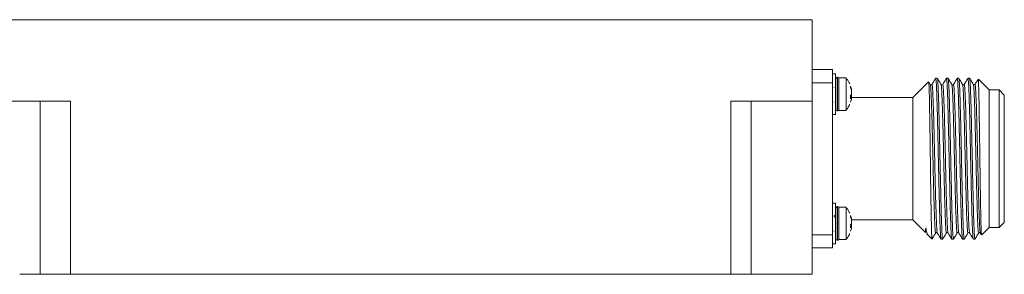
# Model space of a CAD drawing. Header units: millimetres. Extents: x 12 to 566, y 52 to 356.
# Tile 5 of 10: x 199 to 296, y 52 to 77. Entities that reach past the tile are written whole.
import ezdxf

# ---------------------------------------------------------------- set-up
doc = ezdxf.new("R2010")
doc.units = ezdxf.units.MM

msp = doc.modelspace()

# ---------------------------------------------------------------- linework, layer by layer
at = {"color": 7, "linetype": 'Continuous', "lineweight": 15}
for p, q in [((116.694, 76.826), (276.694, 76.826)), ((276.694, 76.826), (276.694, 68.826)), ((278.694, 71.926), (276.694, 71.926)), ((278.694, 70.639), (278.694, 71.926)), ((278.994, 71.526), (278.694, 71.526)), ((278.994, 68.763), (278.994, 71.526)), ((279.182, 71.176), (279.144, 71.176)), ((280.015, 71.126), (279.294, 71.126)), ((279.294, 68.915), (279.294, 71.126)), ((280.015, 68.915), (280.015, 71.126)), ((289, 71.076), (288.842, 71.076)), ((290.059, 71.076), (289.9, 71.076)), ((291.117, 71.076), (290.959, 71.076)), ((292.175, 71.076), (292.017, 71.076)), ((294.094, 69.926), (293.04, 70.98)), ((276.694, 70.639), (278.694, 70.639)), ((278.694, 70.639), (278.694, 55.714)), ((280.465, 70.308), (280.544, 70.026)), ((280.544, 69.896), (280.465, 70.178)), ((288.142, 70.725), (286.594, 69.176)), ((288.313, 70.47), (288.155, 70.729)), ((295.094, 69.926), (294.094, 69.926)), ((294.094, 63.176), (294.094, 69.926)), ((295.594, 69.426), (295.094, 69.926)), ((295.094, 63.176), (295.094, 69.926)), ((203.694, 68.826), (189.694, 68.826)), ((200.694, 68.826), (200.694, 51.826)), ((203.694, 51.826), (203.694, 68.826)), ((276.694, 68.826), (268.694, 68.826)), ((268.694, 68.826), (268.694, 51.826)), ((270.694, 68.826), (270.694, 51.826)), ((276.694, 51.826), (276.694, 68.826)), ((278.694, 68.81), (278.747, 68.726)), ((278.956, 68.729), (278.994, 68.82)), ((279.294, 68.915), (279.294, 67.926)), ((280.015, 68.915), (280.015, 67.926)), ((280.465, 69.073), (280.465, 69.387)), ((280.56, 69.213), (280.465, 69.213)), ((280.465, 68.745), (280.544, 69.027)), ((286.594, 69.176), (280.567, 69.176)), ((286.594, 63.176), (286.594, 69.176)), ((295.594, 63.176), (295.594, 69.426)), ((278.994, 67.526), (278.994, 68.763)), ((279.144, 67.876), (279.182, 67.876)), ((279.294, 67.926), (280.015, 67.926)), ((278.694, 67.526), (278.994, 67.526)), ((286.594, 57.176), (286.594, 63.176)), ((294.094, 56.426), (294.094, 63.176)), ((295.094, 56.426), (295.094, 63.176)), ((295.594, 56.926), (295.594, 63.176)), ((278.994, 58.826), (278.694, 58.826)), ((278.994, 56.063), (278.994, 58.826)), ((279.182, 58.476), (279.144, 58.476)), ((280.015, 58.426), (279.294, 58.426)), ((279.294, 56.215), (279.294, 58.426)), ((280.015, 56.215), (280.015, 58.426)), ((280.465, 57.608), (280.544, 57.326)), ((280.544, 57.196), (280.465, 57.478)), ((280.567, 57.176), (286.594, 57.176)), ((286.594, 57.176), (287.844, 55.927)), ((279.294, 56.215), (279.294, 55.226)), ((280.015, 56.215), (280.015, 55.226)), ((280.465, 56.373), (280.465, 56.687)), ((280.56, 56.513), (280.465, 56.513)), ((280.465, 56.045), (280.544, 56.327)), ((293.372, 55.704), (294.094, 56.426)), ((294.094, 56.426), (295.094, 56.426)), ((295.094, 56.426), (295.594, 56.926)), ((278.694, 55.714), (276.694, 55.714)), ((278.694, 56.11), (278.747, 56.026)), ((278.694, 54.426), (278.694, 55.714)), ((278.694, 54.426), (278.694, 55.714)), ((278.956, 56.029), (278.994, 56.12)), ((278.994, 54.826), (278.994, 56.063)), ((287.983, 55.787), (288.468, 55.303)), ((289.371, 55.276), (289.529, 55.276)), ((290.429, 55.276), (290.588, 55.276)), ((291.488, 55.276), (291.646, 55.276)), ((292.546, 55.276), (292.704, 55.276)), ((293.233, 55.884), (293.349, 55.693)), ((276.694, 54.426), (278.694, 54.426)), ((276.694, 54.426), (278.694, 54.426)), ((278.694, 54.826), (278.994, 54.826)), ((279.144, 55.176), (279.182, 55.176)), ((279.294, 55.226), (280.015, 55.226)), ((200.694, 51.826), (198.694, 51.826)), ((203.694, 51.826), (200.694, 51.826)), ((268.694, 51.826), (203.694, 51.826)), ((270.694, 51.826), (268.694, 51.826)), ((276.694, 51.826), (270.694, 51.826))]:
    msp.add_line(p, q, dxfattribs=at)
at = {"color": 8, "linetype": 'Continuous', "lineweight": 15}
for p, q in [((279.144, 71.176), (279.144, 68.896)), ((279.182, 67.876), (279.182, 71.176)), ((279.144, 68.896), (279.144, 67.876)), ((280.544, 69.19), (280.465, 69.19)), ((279.144, 58.476), (279.144, 56.196)), ((279.182, 55.176), (279.182, 58.476)), ((280.544, 56.49), (280.465, 56.49)), ((279.144, 56.196), (279.144, 55.176))]:
    msp.add_line(p, q, dxfattribs=at)
at = {"color": 7, "linetype": 'Continuous', "lineweight": 15, "flags": 128}
msp.add_lwpolyline([(287.846, 55.928), (287.844, 55.975), (287.845, 56.054), (287.848, 56.149), (287.854, 56.264), (287.86, 56.322), (287.863, 56.341), (287.87, 56.357), (287.871, 56.358), (287.872, 56.358), (287.873, 56.357), (287.873, 56.357), (287.873, 56.357), (287.873, 56.357), (287.873, 56.357), (287.873, 56.357), (287.873, 56.357), (287.873, 56.357), (287.874, 56.356), (287.874, 56.355), (287.875, 56.355), (287.876, 56.352), (287.878, 56.348), (287.88, 56.341), (287.884, 56.328), (287.892, 56.279), (287.892, 56.279)], dxfattribs=at)
at = {"color": 7, "linetype": 'Continuous', "lineweight": 15}
for centre, radius, start, end in [((279.144, 71.026), 0.15, 90, 180), ((279.182, 71.026), 0.15, 41.81031, 90), ((280.025, 69.77), 0.582, 318.97608, 332.85653), ((280.025, 69.456), 0.582, 318.97608, 332.85653), ((279.144, 68.026), 0.15, 180, 270), ((279.182, 68.026), 0.15, 270, 318.18969), ((279.144, 58.326), 0.15, 90, 180), ((279.182, 58.326), 0.15, 41.81031, 90), ((280.025, 57.07), 0.582, 318.97608, 332.85653), ((280.025, 56.756), 0.582, 318.97608, 332.85653), ((279.144, 55.326), 0.15, 180, 270), ((279.182, 55.326), 0.15, 270, 318.18969)]:
    msp.add_arc(centre, radius, start, end, dxfattribs=at)
for points, knots in [([(280.368, 70.533), (280.358, 70.567), (280.291, 70.786), (280.137, 70.962), (280.007, 71.109)], [0, 0, 0, 0, 0.15869, 1, 1, 1, 1]), ([(288.48, 55.315), (288.478, 55.309), (288.471, 55.282), (288.457, 55.466), (288.44, 55.856), (288.422, 56.478), (288.404, 57.277), (288.386, 58.251), (288.369, 59.351), (288.351, 60.567), (288.333, 61.85), (288.314, 63.213), (288.296, 64.556), (288.278, 65.849), (288.26, 67.015), (288.242, 68.079), (288.225, 68.989), (288.207, 69.736), (288.189, 70.291), (288.171, 70.625), (288.158, 70.763), (288.151, 70.723), (288.15, 70.717)], [0, 0, 0, 0, 0.0146953, 0.0686569, 0.1241866, 0.1780923, 0.2335763, 0.2872341, 0.3424624, 0.3958757, 0.4508524, 0.505329, 0.5643005, 0.6170306, 0.6712916, 0.7239631, 0.7781767, 0.8306035, 0.8845648, 0.9367502, 0.9904633, 1, 1, 1, 1]), ([(288.839, 71.076), (288.777, 70.975), (288.655, 70.773), (288.533, 70.571), (288.471, 70.47)], [0, 0, 0, 0, 0.500015, 1, 1, 1, 1]), ([(288.842, 71.056), (288.849, 71.052), (288.866, 71.042), (288.892, 70.765), (288.92, 70.271), (288.949, 69.574), (288.977, 68.69), (289.006, 67.658), (289.034, 66.489), (289.068, 65.003), (289.102, 63.385), (289.136, 61.785), (289.165, 60.462), (289.194, 59.254), (289.222, 58.146), (289.25, 57.19), (289.279, 56.398), (289.307, 55.799), (289.336, 55.424), (289.357, 55.258), (289.369, 55.29), (289.371, 55.296)], [0, 0, 0, 0, 0.0402359, 0.0947173, 0.1476638, 0.2021456, 0.2550922, 0.3095741, 0.3625203, 0.4170021, 0.4999474, 0.5575763, 0.6105226, 0.6650041, 0.7179505, 0.7724323, 0.8253789, 0.8798605, 0.932807, 0.9872889, 1, 1, 1, 1]), ([(289.371, 70.469), (289.31, 70.57), (289.188, 70.772), (289.065, 70.974), (289.004, 71.075)], [0, 0, 0, 0, 0.499983, 1, 1, 1, 1]), ([(289.006, 71.044), (289.011, 71.04), (289.026, 71.027), (289.05, 70.762), (289.079, 70.272), (289.107, 69.574), (289.135, 68.691), (289.164, 67.658), (289.192, 66.489), (289.226, 65.003), (289.26, 63.385), (289.295, 61.785), (289.324, 60.462), (289.352, 59.254), (289.38, 58.146), (289.409, 57.19), (289.437, 56.398), (289.466, 55.799), (289.494, 55.423), (289.515, 55.258), (289.527, 55.29), (289.529, 55.296)], [0, 0, 0, 0, 0.029049, 0.084166, 0.137729, 0.192846, 0.24641, 0.301527, 0.35509, 0.410207, 0.49412, 0.55242, 0.605983, 0.6611, 0.714664, 0.769781, 0.823344, 0.878461, 0.932025, 0.987142, 1, 1, 1, 1]), ([(289.897, 71.076), (289.836, 70.975), (289.714, 70.773), (289.591, 70.571), (289.53, 70.47)], [0, 0, 0, 0, 0.500019, 1, 1, 1, 1]), ([(289.9, 71.056), (289.907, 71.052), (289.924, 71.042), (289.95, 70.765), (289.979, 70.271), (290.007, 69.574), (290.036, 68.69), (290.064, 67.658), (290.092, 66.489), (290.126, 65.003), (290.16, 63.385), (290.195, 61.785), (290.224, 60.462), (290.252, 59.254), (290.28, 58.146), (290.309, 57.19), (290.337, 56.398), (290.366, 55.799), (290.394, 55.424), (290.415, 55.258), (290.427, 55.29), (290.429, 55.296)], [0, 0, 0, 0, 0.0402359, 0.0947179, 0.1476643, 0.2021461, 0.2550922, 0.3095744, 0.3625209, 0.4170022, 0.4999474, 0.5575763, 0.6105225, 0.665004, 0.7179504, 0.7724327, 0.8253788, 0.8798607, 0.932807, 0.9872895, 1, 1, 1, 1]), ([(290.43, 70.469), (290.368, 70.57), (290.246, 70.772), (290.124, 70.974), (290.062, 71.075)], [0, 0, 0, 0, 0.499983, 1, 1, 1, 1]), ([(290.065, 71.044), (290.07, 71.04), (290.084, 71.027), (290.108, 70.762), (290.137, 70.272), (290.165, 69.574), (290.194, 68.691), (290.222, 67.658), (290.251, 66.489), (290.284, 65.003), (290.319, 63.385), (290.353, 61.785), (290.382, 60.462), (290.41, 59.254), (290.439, 58.146), (290.467, 57.19), (290.496, 56.398), (290.524, 55.799), (290.552, 55.424), (290.574, 55.258), (290.586, 55.29), (290.588, 55.296)], [0, 0, 0, 0, 0.029128, 0.08424, 0.137799, 0.192912, 0.246471, 0.301583, 0.355143, 0.410255, 0.494159, 0.552454, 0.606013, 0.661125, 0.714685, 0.769797, 0.823356, 0.878468, 0.932027, 0.987139, 1, 1, 1, 1]), ([(290.955, 71.076), (290.894, 70.975), (290.772, 70.773), (290.649, 70.571), (290.588, 70.47)], [0, 0, 0, 0, 0.5000184, 1, 1, 1, 1]), ([(290.959, 71.056), (290.966, 71.052), (290.982, 71.042), (291.008, 70.765), (291.037, 70.271), (291.065, 69.574), (291.094, 68.69), (291.122, 67.658), (291.151, 66.489), (291.184, 65.003), (291.219, 63.385), (291.253, 61.785), (291.282, 60.462), (291.31, 59.254), (291.339, 58.146), (291.367, 57.19), (291.396, 56.398), (291.424, 55.799), (291.453, 55.424), (291.474, 55.258), (291.486, 55.29), (291.488, 55.296)], [0, 0, 0, 0, 0.040235, 0.094717, 0.147664, 0.202146, 0.255092, 0.309574, 0.36252, 0.417002, 0.499947, 0.557576, 0.610523, 0.665004, 0.71795, 0.772433, 0.825379, 0.879861, 0.932807, 0.987289, 1, 1, 1, 1]), ([(291.488, 70.47), (291.426, 70.571), (291.304, 70.773), (291.182, 70.975), (291.12, 71.076)], [0, 0, 0, 0, 0.499996, 1, 1, 1, 1]), ([(291.123, 71.045), (291.128, 71.041), (291.143, 71.028), (291.167, 70.762), (291.195, 70.272), (291.224, 69.574), (291.252, 68.691), (291.28, 67.658), (291.309, 66.489), (291.343, 65.003), (291.377, 63.385), (291.411, 61.785), (291.44, 60.463), (291.469, 59.254), (291.497, 58.146), (291.525, 57.19), (291.554, 56.398), (291.582, 55.799), (291.611, 55.424), (291.632, 55.258), (291.644, 55.29), (291.646, 55.296)], [0, 0, 0, 0, 0.029763, 0.084839, 0.138363, 0.193439, 0.246963, 0.30204, 0.355564, 0.41064, 0.494482, 0.55274, 0.606264, 0.66134, 0.714864, 0.76994, 0.823465, 0.878541, 0.932065, 0.987142, 1, 1, 1, 1]), ([(292.013, 71.076), (291.952, 70.975), (291.83, 70.773), (291.707, 70.571), (291.646, 70.47)], [0, 0, 0, 0, 0.500018, 1, 1, 1, 1]), ([(292.017, 71.056), (292.024, 71.052), (292.041, 71.042), (292.067, 70.765), (292.095, 70.271), (292.124, 69.574), (292.152, 68.69), (292.18, 67.658), (292.209, 66.489), (292.243, 65.003), (292.277, 63.385), (292.311, 61.785), (292.34, 60.462), (292.369, 59.254), (292.397, 58.146), (292.425, 57.19), (292.454, 56.398), (292.482, 55.799), (292.511, 55.424), (292.532, 55.258), (292.544, 55.29), (292.546, 55.296)], [0, 0, 0, 0, 0.040236, 0.094718, 0.147664, 0.202146, 0.255092, 0.309574, 0.362521, 0.417003, 0.499946, 0.557574, 0.610521, 0.665002, 0.717949, 0.772431, 0.825377, 0.879859, 0.932805, 0.987287, 1, 1, 1, 1]), ([(292.546, 70.47), (292.484, 70.571), (292.362, 70.773), (292.24, 70.975), (292.179, 71.076)], [0, 0, 0, 0, 0.499991, 1, 1, 1, 1]), ([(292.181, 71.045), (292.186, 71.041), (292.201, 71.029), (292.225, 70.763), (292.254, 70.272), (292.282, 69.574), (292.311, 68.691), (292.339, 67.658), (292.367, 66.489), (292.401, 65.003), (292.435, 63.385), (292.47, 61.785), (292.499, 60.462), (292.527, 59.254), (292.555, 58.146), (292.584, 57.19), (292.612, 56.398), (292.641, 55.799), (292.669, 55.424), (292.69, 55.258), (292.702, 55.29), (292.704, 55.296)], [0, 0, 0, 0, 0.0301933, 0.0852454, 0.1387457, 0.1937976, 0.2472982, 0.3023496, 0.3558503, 0.4109022, 0.4947141, 0.5529453, 0.6064455, 0.6614974, 0.7149977, 0.7700492, 0.8235497, 0.8786016, 0.9321021, 0.9871535, 1, 1, 1, 1]), ([(293.011, 70.975), (292.97, 70.907), (292.868, 70.739), (292.765, 70.57), (292.704, 70.469)], [0, 0, 0, 0, 0.400658, 1, 1, 1, 1]), ([(293.026, 70.966), (293.029, 70.97), (293.037, 70.981), (293.052, 70.76), (293.069, 70.325), (293.087, 69.668), (293.105, 68.84), (293.123, 67.844), (293.14, 66.73), (293.158, 65.508), (293.175, 64.313), (293.192, 63.047), (293.209, 61.801), (293.228, 60.516), (293.245, 59.361), (293.263, 58.308), (293.281, 57.406), (293.299, 56.669), (293.317, 56.117), (293.334, 55.806), (293.347, 55.623), (293.354, 55.709), (293.355, 55.721)], [0, 0, 0, 0, 0.02558, 0.079709, 0.135422, 0.189309, 0.244774, 0.29841, 0.353615, 0.407005, 0.461958, 0.50538, 0.564875, 0.6176, 0.671856, 0.724523, 0.778731, 0.831152, 0.885106, 0.937283, 0.990988, 1, 1, 1, 1]), ([(278.735, 70.135), (278.722, 70.166), (278.708, 70.199), (278.695, 70.232), (278.694, 70.233)], [0, 0, 0, 0, 0.954616, 1, 1, 1, 1]), ([(278.994, 70.242), (278.992, 70.238), (278.971, 70.205), (278.95, 70.172), (278.932, 70.143)], [0, 0, 0, 0, 0.113043, 1, 1, 1, 1]), ([(280.465, 70.178), (280.467, 70.201), (280.472, 70.247), (280.467, 70.288), (280.465, 70.308)], [0, 0, 0, 0, 0.499984, 1, 1, 1, 1]), ([(280.544, 70.026), (280.549, 69.996), (280.561, 69.937), (280.568, 69.876), (280.568, 69.842), (280.562, 69.844), (280.56, 69.844)], [0, 0, 0, 0, 0.282645, 0.565531, 0.84304, 1, 1, 1, 1]), ([(280.544, 69.504), (280.549, 69.52), (280.561, 69.551), (280.568, 69.631), (280.567, 69.725), (280.558, 69.817), (280.548, 69.872), (280.544, 69.896)], [0, 0, 0, 0, 0.211808, 0.423797, 0.631756, 0.837915, 1, 1, 1, 1]), ([(288.472, 70.47), (288.445, 70.449), (288.392, 70.405), (288.339, 70.447), (288.313, 70.469)], [0, 0, 0, 0, 0.49951, 1, 1, 1, 1]), ([(289.529, 70.469), (289.503, 70.447), (289.45, 70.405), (289.397, 70.449), (289.37, 70.47)], [0, 0, 0, 0, 0.500484, 1, 1, 1, 1]), ([(290.588, 70.47), (290.562, 70.449), (290.509, 70.405), (290.456, 70.447), (290.43, 70.469)], [0, 0, 0, 0, 0.499506, 1, 1, 1, 1]), ([(291.646, 70.469), (291.619, 70.447), (291.567, 70.405), (291.514, 70.449), (291.487, 70.47)], [0, 0, 0, 0, 0.500511, 1, 1, 1, 1]), ([(292.705, 70.47), (292.679, 70.449), (292.626, 70.405), (292.573, 70.447), (292.546, 70.469)], [0, 0, 0, 0, 0.499522, 1, 1, 1, 1]), ([(280.544, 69.549), (280.549, 69.533), (280.561, 69.502), (280.568, 69.422), (280.567, 69.328), (280.56, 69.251), (280.553, 69.211), (280.551, 69.202)], [0, 0, 0, 0, 0.235472, 0.471145, 0.702338, 0.931566, 1, 1, 1, 1]), ([(280.56, 69.209), (280.559, 69.21), (280.556, 69.213), (280.548, 69.199), (280.544, 69.19)], [0, 0, 0, 0, 0.353272, 1, 1, 1, 1]), ([(280.544, 69.027), (280.549, 69.056), (280.561, 69.115), (280.568, 69.18), (280.567, 69.198), (280.566, 69.207)], [0, 0, 0, 0, 0.335258, 0.670834, 1, 1, 1, 1]), ([(280.02, 67.946), (280.038, 67.964), (280.2, 68.121), (280.291, 68.331), (280.371, 68.518)], [0, 0, 0, 0, 0.113413, 1, 1, 1, 1]), ([(280.368, 57.833), (280.358, 57.867), (280.291, 58.086), (280.137, 58.261), (280.007, 58.409)], [0, 0, 0, 0, 0.158673, 1, 1, 1, 1]), ([(278.735, 57.435), (278.722, 57.466), (278.708, 57.499), (278.695, 57.532), (278.694, 57.533)], [0, 0, 0, 0, 0.954488, 1, 1, 1, 1]), ([(278.935, 57.437), (278.922, 57.468), (278.895, 57.53), (278.869, 57.592), (278.856, 57.624)], [0, 0, 0, 0, 0.49981, 1, 1, 1, 1]), ([(278.994, 57.542), (278.992, 57.538), (278.971, 57.505), (278.95, 57.472), (278.932, 57.443)], [0, 0, 0, 0, 0.113055, 1, 1, 1, 1]), ([(280.465, 57.478), (280.467, 57.501), (280.472, 57.547), (280.467, 57.588), (280.465, 57.608)], [0, 0, 0, 0, 0.499993, 1, 1, 1, 1]), ([(280.544, 57.326), (280.549, 57.296), (280.561, 57.237), (280.568, 57.176), (280.568, 57.142), (280.562, 57.144), (280.56, 57.144)], [0, 0, 0, 0, 0.282641, 0.565524, 0.843043, 1, 1, 1, 1]), ([(280.544, 56.804), (280.549, 56.82), (280.561, 56.851), (280.568, 56.931), (280.567, 57.025), (280.558, 57.117), (280.548, 57.172), (280.544, 57.196)], [0, 0, 0, 0, 0.211808, 0.423797, 0.631785, 0.837945, 1, 1, 1, 1]), ([(280.544, 56.849), (280.549, 56.833), (280.561, 56.802), (280.568, 56.722), (280.567, 56.628), (280.56, 56.551), (280.553, 56.511), (280.551, 56.502)], [0, 0, 0, 0, 0.2354709, 0.4711158, 0.7023407, 0.9315325, 1, 1, 1, 1]), ([(280.56, 56.509), (280.559, 56.51), (280.556, 56.513), (280.548, 56.499), (280.544, 56.49)], [0, 0, 0, 0, 0.35327, 1, 1, 1, 1]), ([(280.544, 56.327), (280.549, 56.356), (280.561, 56.415), (280.568, 56.48), (280.567, 56.498), (280.566, 56.507)], [0, 0, 0, 0, 0.335269, 0.670824, 1, 1, 1, 1]), ([(287.892, 56.279), (287.92, 56.105), (287.968, 55.807), (288.014, 55.829), (288.034, 55.838)], [0, 0, 0, 0, 0.583585, 1, 1, 1, 1]), ([(280.02, 55.246), (280.038, 55.264), (280.2, 55.421), (280.291, 55.631), (280.371, 55.818)], [0, 0, 0, 0, 0.113411, 1, 1, 1, 1]), ([(288.475, 55.278), (288.536, 55.379), (288.658, 55.581), (288.781, 55.782), (288.842, 55.883)], [0, 0, 0, 0, 0.500017, 1, 1, 1, 1]), ([(288.842, 55.883), (288.868, 55.905), (288.921, 55.948), (288.974, 55.905), (289.001, 55.883)], [0, 0, 0, 0, 0.500141, 1, 1, 1, 1]), ([(289.001, 55.883), (289.062, 55.782), (289.184, 55.58), (289.307, 55.378), (289.368, 55.277)], [0, 0, 0, 0, 0.49999, 1, 1, 1, 1]), ([(289.533, 55.278), (289.595, 55.379), (289.717, 55.581), (289.839, 55.783), (289.9, 55.884)], [0, 0, 0, 0, 0.499999, 1, 1, 1, 1]), ([(289.9, 55.883), (289.927, 55.905), (289.979, 55.948), (290.032, 55.905), (290.059, 55.883)], [0, 0, 0, 0, 0.499975, 1, 1, 1, 1]), ([(290.059, 55.883), (290.12, 55.782), (290.243, 55.58), (290.365, 55.378), (290.426, 55.277)], [0, 0, 0, 0, 0.500005, 1, 1, 1, 1]), ([(290.591, 55.278), (290.653, 55.378), (290.775, 55.58), (290.897, 55.782), (290.959, 55.883)], [0, 0, 0, 0, 0.500012, 1, 1, 1, 1]), ([(290.958, 55.883), (290.985, 55.905), (291.038, 55.948), (291.091, 55.905), (291.117, 55.883)], [0, 0, 0, 0, 0.499956, 1, 1, 1, 1]), ([(291.117, 55.883), (291.179, 55.782), (291.301, 55.58), (291.423, 55.378), (291.484, 55.277)], [0, 0, 0, 0, 0.499985, 1, 1, 1, 1]), ([(291.649, 55.277), (291.711, 55.378), (291.833, 55.58), (291.955, 55.782), (292.017, 55.883)], [0, 0, 0, 0, 0.500004, 1, 1, 1, 1]), ([(292.017, 55.883), (292.043, 55.905), (292.096, 55.948), (292.149, 55.905), (292.176, 55.883)], [0, 0, 0, 0, 0.500112, 1, 1, 1, 1]), ([(292.175, 55.883), (292.236, 55.783), (292.359, 55.581), (292.481, 55.379), (292.542, 55.278)], [0, 0, 0, 0, 0.500006, 1, 1, 1, 1]), ([(292.708, 55.277), (292.769, 55.378), (292.891, 55.58), (293.014, 55.782), (293.075, 55.883)], [0, 0, 0, 0, 0.50001, 1, 1, 1, 1]), ([(293.075, 55.883), (293.101, 55.904), (293.154, 55.948), (293.207, 55.905), (293.234, 55.883)], [0, 0, 0, 0, 0.499784, 1, 1, 1, 1])]:
    msp.add_open_spline(points, degree=3, knots=knots, dxfattribs=at)
at = {"color": 8, "linetype": 'Continuous', "lineweight": 15}
for points, knots in [([(288.842, 55.937), (288.835, 55.916), (288.814, 55.85), (288.778, 56.241), (288.733, 57.113), (288.687, 58.481), (288.642, 60.167), (288.598, 61.988), (288.556, 63.836), (288.513, 65.671), (288.468, 67.415), (288.422, 68.894), (288.377, 69.909), (288.34, 70.416), (288.319, 70.416), (288.313, 70.416)], [0, 0, 0, 0, 0.038859, 0.119632, 0.205293, 0.293038, 0.379627, 0.462068, 0.539091, 0.6199, 0.705582, 0.79333, 0.879903, 0.962312, 1, 1, 1, 1]), ([(289.001, 55.905), (288.999, 55.901), (288.983, 55.854), (288.952, 56.205), (288.908, 57.02), (288.862, 58.362), (288.816, 60.032), (288.773, 61.851), (288.73, 63.701), (288.687, 65.542), (288.642, 67.301), (288.596, 68.804), (288.551, 69.863), (288.509, 70.438), (288.483, 70.441), (288.471, 70.443)], [0, 0, 0, 0, 0.00933, 0.089743, 0.175253, 0.263098, 0.350038, 0.433019, 0.510352, 0.590858, 0.676426, 0.764284, 0.851184, 0.934085, 1, 1, 1, 1]), ([(289.9, 55.937), (289.894, 55.915), (289.873, 55.846), (289.837, 56.226), (289.792, 57.086), (289.746, 58.444), (289.701, 60.125), (289.658, 61.944), (289.615, 63.792), (289.572, 65.628), (289.527, 67.376), (289.482, 68.864), (289.436, 69.89), (289.4, 70.409), (289.378, 70.414), (289.371, 70.416)], [0, 0, 0, 0, 0.037362, 0.118023, 0.203634, 0.2914, 0.37809, 0.460689, 0.537794, 0.618491, 0.704123, 0.791893, 0.878566, 0.961134, 1, 1, 1, 1]), ([(290.059, 55.895), (290.058, 55.892), (290.043, 55.841), (290.013, 56.172), (289.969, 56.953), (289.923, 58.269), (289.877, 59.923), (289.833, 61.738), (289.791, 63.588), (289.748, 65.43), (289.703, 67.198), (289.658, 68.723), (289.612, 69.813), (289.569, 70.424), (289.542, 70.444), (289.53, 70.452)], [0, 0, 0, 0, 0.004617, 0.084681, 0.169986, 0.257817, 0.344941, 0.428274, 0.505841, 0.586001, 0.671367, 0.759212, 0.8463, 0.929555, 1, 1, 1, 1]), ([(290.959, 55.936), (290.952, 55.915), (290.932, 55.843), (290.896, 56.212), (290.852, 57.059), (290.806, 58.407), (290.76, 60.083), (290.717, 61.901), (290.675, 63.749), (290.632, 65.585), (290.587, 67.337), (290.541, 68.833), (290.496, 69.872), (290.459, 70.403), (290.437, 70.413), (290.43, 70.416)], [0, 0, 0, 0, 0.035094, 0.115641, 0.201193, 0.288977, 0.375759, 0.458516, 0.535704, 0.616286, 0.70186, 0.789648, 0.876415, 0.95914, 1, 1, 1, 1]), ([(291.117, 55.883), (291.103, 55.949), (291.074, 56.084), (291.03, 56.903), (290.984, 58.173), (290.938, 59.816), (290.894, 61.625), (290.852, 63.475), (290.809, 65.319), (290.765, 67.095), (290.719, 68.64), (290.673, 69.761), (290.63, 70.411), (290.602, 70.447), (290.588, 70.464)], [0, 0, 0, 0, 0.079523, 0.164561, 0.252311, 0.339556, 0.423181, 0.500985, 0.580743, 0.665844, 0.753612, 0.840823, 0.924373, 1, 1, 1, 1]), ([(292.017, 55.935), (292.011, 55.914), (291.991, 55.84), (291.956, 56.199), (291.911, 57.033), (291.865, 58.371), (291.82, 60.041), (291.776, 61.857), (291.734, 63.705), (291.691, 65.542), (291.646, 67.298), (291.6, 68.802), (291.555, 69.853), (291.517, 70.398), (291.495, 70.412), (291.487, 70.417)], [0, 0, 0, 0, 0.03257, 0.112972, 0.198438, 0.286208, 0.373053, 0.455935, 0.533189, 0.613628, 0.699115, 0.786889, 0.873719, 0.956571, 1, 1, 1, 1]), ([(292.175, 55.897), (292.162, 55.951), (292.134, 56.065), (292.091, 56.841), (292.045, 58.082), (291.999, 59.709), (291.955, 61.513), (291.913, 63.362), (291.87, 65.207), (291.826, 66.992), (291.78, 68.552), (291.734, 69.723), (291.69, 70.335), (291.661, 70.561), (291.647, 70.466), (291.646, 70.463)], [0, 0, 0, 0, 0.073903, 0.158724, 0.246443, 0.333857, 0.417827, 0.495971, 0.575377, 0.660263, 0.748003, 0.835387, 0.919282, 0.997347, 1, 1, 1, 1]), ([(293.075, 55.934), (293.069, 55.913), (293.05, 55.837), (293.015, 56.186), (292.971, 57.006), (292.925, 58.335), (292.879, 59.999), (292.836, 61.813), (292.793, 63.661), (292.75, 65.499), (292.706, 67.258), (292.66, 68.77), (292.614, 69.834), (292.576, 70.393), (292.554, 70.412), (292.546, 70.418)], [0, 0, 0, 0, 0.030449, 0.110691, 0.196048, 0.283785, 0.370673, 0.453665, 0.530975, 0.611254, 0.696634, 0.784375, 0.871249, 0.95421, 1, 1, 1, 1]), ([(293.234, 55.909), (293.221, 55.951), (293.194, 56.046), (293.152, 56.781), (293.106, 57.993), (293.06, 59.602), (293.016, 61.4), (292.974, 63.249), (292.931, 65.095), (292.887, 66.887), (292.841, 68.467), (292.795, 69.665), (292.751, 70.314), (292.721, 70.555), (292.706, 70.458), (292.704, 70.449)], [0, 0, 0, 0, 0.0685347, 0.1530515, 0.2406486, 0.3281419, 0.4123685, 0.4908335, 0.5698077, 0.654393, 0.7420133, 0.8294794, 0.9136348, 0.9920068, 1, 1, 1, 1])]:
    msp.add_open_spline(points, degree=3, knots=knots, dxfattribs=at)

doc.saveas('drawing.dxf')
